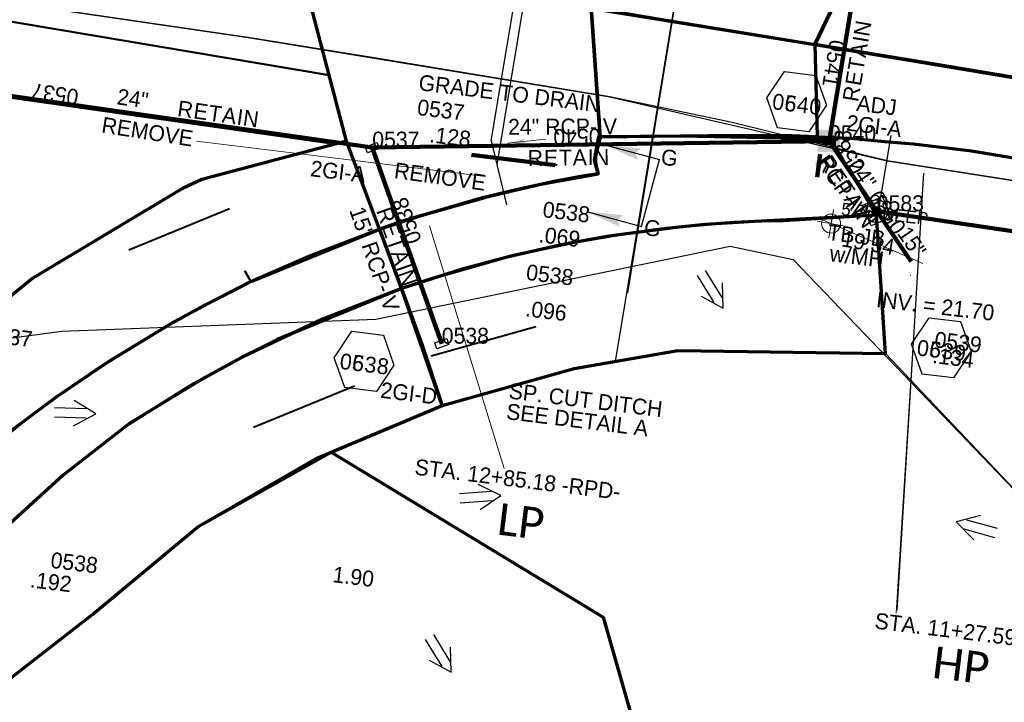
# Model space of a CAD drawing. Extents: x 1160024 to 2574774, y 200346 to 1150377.
# Tile 51 of 118: x 2483767 to 2484077, y 365554 to 365769. Entities that reach past the tile are written whole.
import ezdxf
from ezdxf.enums import TextEntityAlignment as Align

# ---------------------------------------------------------------- set-up
doc = ezdxf.new("R2010")
doc.units = 0
doc.header["$MEASUREMENT"] = 0
doc.linetypes.add('DGN Style 2', pattern=[29.296317, 17.57779, -11.718527])
doc.linetypes.add('DGN Style 3', pattern=[41.014844, 29.296317, -11.718527])
for name, color, linetype, lineweight in [('Exist Drainage Structure Drop Inlet Grate 2 CELL', 1, 'DGN Style 3', 30), ('Exist Drainage Structure Junction Box with Manhole CELL', 1, 'DGN Style 3', 30), ('Exist Earthen Structure Ditch Cogo Point CELL', 5, 'Continuous', 13), ('Exist Plan Preparation Drainage Arrows Symbol CELL', 5, 'Continuous', 30), ('Exist Plan Preparation Drainage Notes Label', 31, 'Continuous', 30), ('Exist Plan Preparation Watershed Blue', 5, 'Continuous', 30), ('Prop Drainage Structure Box Number Symbol CELL', 9, 'Continuous', 30), ('Prop Drainage Structure Drop Inlet Grate 2 Adjust CELL', 7, 'Continuous', 30), ('Prop Drainage Structure Drop Inlet Grate 2 Narrow Slots and Flat Grates 840 29 TB Label', 9, 'Continuous', 30), ('Prop Drainage Structure Junction Box with Manhole TB Label', 9, 'Continuous', 30), ('Prop Drainage Structure Pipe RCP 15in Class III', 9, 'Continuous', 211), ('Prop Drainage Structure Pipe Removal Label', 9, 'Continuous', 30), ('Prop Drainage Structure Pipe Stub Out CELL', 9, 'Continuous', 30), ('Prop Drainage Structure Plot Symbol 20 Scale', 9, 'DGN Style 2', 13), ('Prop Drainage Structure Plot Symbol 50 Scale', 9, 'DGN Style 2', 13), ('Prop Drainage Structure Retain Label', 9, 'Continuous', 30), ('Prop Drainage Structure Tops and Inverts LABEL', 1, 'Continuous', 30), ('Prop Earthen Structure Ditch Flow Line', 6, 'Rdy Ditch Special Prp', 30), ('Prop Plan Preparation Grade to Drain Arrows CELL', 7, 'Continuous', 13), ('Prop Plan Preparation Grade to Drain Arrows Label', 9, 'Continuous', 30), ('Prop Plan Preparation Watershed Pre Construction', 131, 'Continuous', 30), ('Prop Vertical Profile Ditch Grade Median Label', 5, 'Continuous', 40)]:
    doc.layers.add(name, color=color, linetype=linetype, lineweight=lineweight)
for name, color, linetype, lineweight, plot in [('Scratch_Level_5', 6, 'Continuous', 0, False), ('Scratch_Level_6', 30, 'Continuous', 0, False), ('Scratch_Level_7', 9, 'Continuous', 0, False), ('Scratch_Level_8', 171, 'Continuous', 0, False), ('Scratch_Level_9', 9, 'Continuous', 0, False)]:
    doc.layers.add(name, color=color, linetype=linetype, lineweight=lineweight, plot=plot)
doc.styles.add('Style-Calibri', font='CALIBRI.TTF')
doc.styles.add('Style-font001', font='font001.shx')
doc.styles.add('Style-font041', font='font041.shx')
doc.styles.add('Style-GEOMETRICFUTURA_211_M_L', font='GEOMETRICFUTURA_211_M_L.shx')
doc.linetypes.add('Rdy Ditch Special Prp', pattern='A,0.55,-0.2,[22,dgnlstyle-RdylsE.shx,S=0.001111,R=0,X=0,Y=0],-0.2,0.55', length=1.5)
doc.dimstyles.new('erosion_control', dxfattribs={"dimtxt": 4.99999, "dimasz": 9.99998, "dimexe": 2.499995, "dimexo": 2.499995, "dimgap": 2.499995, "dimtad": 0, "dimtih": 1, "dimtoh": 1, "dimzin": 3, "dimdsep": 46, "dimtxsty": 'Style-GEOMETRICFUTURA_211_M_L', "dimcen": 0.09, "dimaunit": 1, "dimadec": 4, "dimazin": 3, "dimtfac": 1, "dimtofl": 0, "dimtmove": 0, "dimatfit": 1, "dimfxl": 1, "dimtzin": 3, "dimlwd": 106, "dimarcsym": 0})

# ---------------------------------------------------------------- blocks, each defined once
blk = doc.blocks.new('EXIST EARTHEN STRUCTURE DITCH COGO POINT_17')
at = {"layer": 'Exist Earthen Structure Ditch Cogo Point CELL'}
for p, q in [((0, -0.06), (0, 0.06)), ((-0.06, 0), (0.06, 0))]:
    blk.add_line(p, q, dxfattribs=at)
blk.add_circle((0, 0), 0.04, dxfattribs=at)
blk.add_point((0, 0), dxfattribs=at)
blk = doc.blocks.new('PROP TERMINATOR ARROW_94')
at = {"layer": 'Exist Plan Preparation Drainage Notes Label'}
blk.add_solid([(-5.71, 0.95), (0, 0), (-5, 0), (-5.71, -0.95)], dxfattribs=at)
blk = doc.blocks.new('PROP TERMINATOR ARROW_95')
at = {"layer": 'Exist Plan Preparation Drainage Notes Label', "extrusion": (0, 0, -1)}
blk.add_solid([(5.71, 0.95), (0, 0), (5, 0), (5.71, -0.95)], dxfattribs=at)
blk = doc.blocks.new('*U216')
at = {"layer": 'Exist Plan Preparation Drainage Notes Label'}
for p, q in [((-5.04, 13.17), (-11.91, -7.54)), ((11.91, 7.54), (-5.04, 13.17)), ((5.04, -13.17), (-11.91, -7.54))]:
    blk.add_line(p, q, dxfattribs=at)
at = {"layer": 'Exist Plan Preparation Drainage Notes Label', "xscale": 2, "yscale": 2, "zscale": 2, "rotation": 341.6388098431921}
for name, p in [('PROP TERMINATOR ARROW_95', (11.91, 7.54)), ('PROP TERMINATOR ARROW_94', (5.04, -13.17))]:
    blk.add_blockref(name, p, dxfattribs=at)
blk = doc.blocks.new('PROP TERMINATOR ARROW_135')
at = {"layer": 'Prop Plan Preparation Grade to Drain Arrows CELL', "extrusion": (0, 0, -1)}
blk.add_solid([(5.71, 0.95), (0, 0), (5, 0), (5.71, -0.95)], dxfattribs=at)
blk = doc.blocks.new('PROP PLAN PREPARATION GRADE TO DRAIN ARROWS_1')
at = {"layer": 'Prop Plan Preparation Grade to Drain Arrows CELL'}
blk.add_line((-7, 0), (5, 0), dxfattribs=at)
blk.add_blockref('PROP TERMINATOR ARROW_135', (5, 0), dxfattribs=at)
blk = doc.blocks.new('EXIST PLAN PREPARATION DRAINAGE ARROWS SYMBOL_14')
at = {"layer": 'Exist Plan Preparation Drainage Arrows Symbol CELL'}
for p, q in [((-3.87, 1.5), (6.13, 1.5)), ((-3.87, -1.5), (6.13, -1.5))]:
    blk.add_line(p, q, dxfattribs=at)
at = {"layer": 'Exist Plan Preparation Drainage Arrows Symbol CELL', "flags": 128}
blk.add_lwpolyline([(0, 3.97), (-6.87, 0), (0, -3.97)], dxfattribs=at)
blk = doc.blocks.new('EXIST PLAN PREPARATION DRAINAGE ARROWS SYMBOL_56')
at = {"layer": 'Exist Plan Preparation Drainage Arrows Symbol CELL'}
for p, q in [((-3.87, 1.5), (6.13, 1.5)), ((-3.87, -1.5), (6.13, -1.5))]:
    blk.add_line(p, q, dxfattribs=at)
at = {"layer": 'Exist Plan Preparation Drainage Arrows Symbol CELL', "flags": 128}
blk.add_lwpolyline([(0, 3.97), (-6.87, 0), (0, -3.97)], dxfattribs=at)
blk = doc.blocks.new('EXIST PLAN PREPARATION DRAINAGE ARROWS SYMBOL_57')
at = {"layer": 'Exist Plan Preparation Drainage Arrows Symbol CELL'}
for p, q in [((-3.87, 1.5), (6.13, 1.5)), ((-3.87, -1.5), (6.13, -1.5))]:
    blk.add_line(p, q, dxfattribs=at)
at = {"layer": 'Exist Plan Preparation Drainage Arrows Symbol CELL', "flags": 128}
blk.add_lwpolyline([(0, 3.97), (-6.87, 0), (0, -3.97)], dxfattribs=at)
blk = doc.blocks.new('EXIST PLAN PREPARATION DRAINAGE ARROWS SYMBOL_58')
at = {"layer": 'Exist Plan Preparation Drainage Arrows Symbol CELL'}
for p, q in [((-3.87, 1.5), (6.13, 1.5)), ((-3.87, -1.5), (6.13, -1.5))]:
    blk.add_line(p, q, dxfattribs=at)
at = {"layer": 'Exist Plan Preparation Drainage Arrows Symbol CELL', "flags": 128}
blk.add_lwpolyline([(0, 3.97), (-6.87, 0), (0, -3.97)], dxfattribs=at)
blk = doc.blocks.new('EXIST PLAN PREPARATION DRAINAGE ARROWS SYMBOL_60')
at = {"layer": 'Exist Plan Preparation Drainage Arrows Symbol CELL'}
for p, q in [((-3.87, 1.5), (6.13, 1.5)), ((-3.87, -1.5), (6.13, -1.5))]:
    blk.add_line(p, q, dxfattribs=at)
at = {"layer": 'Exist Plan Preparation Drainage Arrows Symbol CELL', "flags": 128}
blk.add_lwpolyline([(0, 3.97), (-6.87, 0), (0, -3.97)], dxfattribs=at)
blk = doc.blocks.new('PROP DRAINAGE STRUCTURE PIPE STUB OUT')
at = {"layer": 'Prop Drainage Structure Pipe Stub Out CELL', "flags": 128}
blk.add_lwpolyline([(-0.02, 0), (0, 0.02), (0.02, 0), (0, -0.02), (-0.02, 0)], dxfattribs=at)
at = {"layer": 'Prop Drainage Structure Pipe Stub Out CELL', "style": 'Style-font001'}
blk.add_text('SO', height=0.0104, dxfattribs=at).set_placement((0, 0), align=Align.MIDDLE_CENTER)
blk = doc.blocks.new('PROP DRAINAGE STRUCTURE BOX NUMBER SYMBOL_63')
at = {"layer": 'Scratch_Level_7', "flags": 128}
blk.add_lwpolyline([(-5, 8.94), (5, 8.94), (9.47, 0), (5, -8.94), (-5, -8.94), (-9.47, 0), (-5, 8.94)], dxfattribs=at)
at = {"layer": 'Scratch_Level_7', "insert": (0.28, -0.83), "char_height": 5, "attachment_point": 5, "line_spacing_factor": 0.6, "style": 'Style-GEOMETRICFUTURA_211_M_L'}
blk.add_mtext('\\T1.051;0538', dxfattribs=at)
blk = doc.blocks.new('PROP DRAINAGE STRUCTURE BOX NUMBER SYMBOL_121')
at = {"layer": 'Scratch_Level_7', "flags": 128}
blk.add_lwpolyline([(-5, 8.94), (5, 8.94), (9.47, 0), (5, -8.94), (-5, -8.94), (-9.47, 0), (-5, 8.94)], dxfattribs=at)
at = {"layer": 'Scratch_Level_7', "insert": (0.25, -0.83), "char_height": 5, "attachment_point": 5, "line_spacing_factor": 0.6, "style": 'Style-GEOMETRICFUTURA_211_M_L'}
blk.add_mtext('\\T1.051;0540', dxfattribs=at)
blk = doc.blocks.new('PROP DRAINAGE STRUCTURE BOX NUMBER SYMBOL_122')
at = {"layer": 'Scratch_Level_7', "flags": 128}
blk.add_lwpolyline([(-5, 8.94), (5, 8.94), (9.47, 0), (5, -8.94), (-5, -8.94), (-9.47, 0), (-5, 8.94)], dxfattribs=at)
at = {"layer": 'Scratch_Level_7', "insert": (0.27, -0.83), "char_height": 5, "attachment_point": 5, "line_spacing_factor": 0.6, "style": 'Style-GEOMETRICFUTURA_211_M_L'}
blk.add_mtext('\\T1.051;0539', dxfattribs=at)
blk = doc.blocks.new('PROP DRAINAGE STRUCTURE BOX NUMBER SYMBOL_221')
at = {"layer": 'Prop Drainage Structure Box Number Symbol CELL', "flags": 128}
blk.add_lwpolyline([(-5, 8.94), (5, 8.94), (9.47, 0), (5, -8.94), (-5, -8.94), (-9.47, 0), (-5, 8.94)], dxfattribs=at)
at = {"layer": 'Prop Drainage Structure Box Number Symbol CELL', "insert": (0.28, -0.83), "char_height": 5, "attachment_point": 5, "line_spacing_factor": 0.6, "style": 'Style-GEOMETRICFUTURA_211_M_L'}
blk.add_mtext('\\T1.051;0638', dxfattribs=at)
blk = doc.blocks.new('PROP DRAINAGE STRUCTURE BOX NUMBER SYMBOL_224')
at = {"layer": 'Prop Drainage Structure Box Number Symbol CELL', "flags": 128}
blk.add_lwpolyline([(-5, 8.94), (5, 8.94), (9.47, 0), (5, -8.94), (-5, -8.94), (-9.47, 0), (-5, 8.94)], dxfattribs=at)
at = {"layer": 'Prop Drainage Structure Box Number Symbol CELL', "insert": (0.25, -0.83), "char_height": 5, "attachment_point": 5, "line_spacing_factor": 0.6, "style": 'Style-GEOMETRICFUTURA_211_M_L'}
blk.add_mtext('\\T1.051;0640', dxfattribs=at)
blk = doc.blocks.new('PROP DRAINAGE STRUCTURE BOX NUMBER SYMBOL_226')
at = {"layer": 'Prop Drainage Structure Box Number Symbol CELL', "flags": 128}
blk.add_lwpolyline([(-5, 8.94), (5, 8.94), (9.47, 0), (5, -8.94), (-5, -8.94), (-9.47, 0), (-5, 8.94)], dxfattribs=at)
at = {"layer": 'Prop Drainage Structure Box Number Symbol CELL', "insert": (0.27, -0.83), "char_height": 5, "attachment_point": 5, "line_spacing_factor": 0.6, "style": 'Style-GEOMETRICFUTURA_211_M_L'}
blk.add_mtext('\\T1.051;0639', dxfattribs=at)
blk = doc.blocks.new('EXIST DRAINAGE STRUCTURE DROP INLET GRATE 2_6')
at = {"layer": 'Exist Drainage Structure Drop Inlet Grate 2 CELL', "color": 1, "flags": 128}
blk.add_lwpolyline([(-2.01, 1), (1.98, 1), (1.98, -1), (-2.01, -1), (-2.01, 1)], dxfattribs=at)
blk = doc.blocks.new('EXIST DRAINAGE STRUCTURE DROP INLET GRATE 2_7')
at = {"layer": 'Exist Drainage Structure Drop Inlet Grate 2 CELL', "color": 1, "flags": 128}
blk.add_lwpolyline([(-2.01, 1), (1.98, 1), (1.98, -1), (-2.01, -1), (-2.01, 1)], dxfattribs=at)
blk = doc.blocks.new('PROP DRAINAGE STRUCTURE DROP INLET GRATE 2 ADJUST_5')
at = {"layer": 'Prop Drainage Structure Drop Inlet Grate 2 Adjust CELL', "flags": 128}
for points in [[(-2, 1.17), (2, 1.17), (2, -1.17), (-2, -1.17), (-2, 1.17)], [(-1.94, 1.1), (1.94, 1.1), (1.94, -1.1), (-1.94, -1.1), (-1.94, 1.1)], [(-1.93, 1.09), (-0.01, 1.09), (-0.01, -1.09), (-1.93, -1.09), (-1.93, 1.09)], [(-1.76, 0.91), (-1.58, 0.91), (-1.58, -0.91), (-1.76, -0.91), (-1.76, 0.91)], [(-1.46, 0.91), (-1.29, 0.91), (-1.29, -0.91), (-1.46, -0.91), (-1.46, 0.91)], [(-1.17, 0.91), (-0.99, 0.91), (-0.99, -0.91), (-1.17, -0.91), (-1.17, 0.91)], [(-0.87, 0.91), (-0.69, 0.91), (-0.69, -0.91), (-0.87, -0.91), (-0.87, 0.91)], [(-0.57, 0.91), (-0.4, 0.91), (-0.4, -0.91), (-0.57, -0.91), (-0.57, 0.91)], [(-0.28, 0.91), (-0.1, 0.91), (-0.1, -0.91), (-0.28, -0.91), (-0.28, 0.91)], [(0.01, 1.09), (1.93, 1.09), (1.93, -1.09), (0.01, -1.09), (0.01, 1.09)], [(0.1, 0.91), (0.28, 0.91), (0.28, -0.91), (0.1, -0.91), (0.1, 0.91)], [(0.4, 0.91), (0.57, 0.91), (0.57, -0.91), (0.4, -0.91), (0.4, 0.91)], [(0.69, 0.91), (0.87, 0.91), (0.87, -0.91), (0.69, -0.91), (0.69, 0.91)], [(0.99, 0.91), (1.17, 0.91), (1.17, -0.91), (0.99, -0.91), (0.99, 0.91)], [(1.29, 0.91), (1.46, 0.91), (1.46, -0.91), (1.29, -0.91), (1.29, 0.91)], [(1.58, 0.91), (1.76, 0.91), (1.76, -0.91), (1.58, -0.91), (1.58, 0.91)]]:
    blk.add_lwpolyline(points, dxfattribs=at)
at = {"layer": 'Prop Drainage Structure Plot Symbol 20 Scale', "extrusion": (0, 0, -1)}
blk.add_solid([(2, 2), (-2, 2), (2, -2), (-2, -2)], dxfattribs=at)
at = {"layer": 'Prop Drainage Structure Plot Symbol 50 Scale', "extrusion": (0, 0, -1)}
blk.add_solid([(3.5, 3.5), (-3.5, 3.5), (3.5, -3.5), (-3.5, -3.5)], dxfattribs=at)
blk = doc.blocks.new('EXIST DRAINAGE STRUCTURE JUNCTION BOX WITH MANHOLE_1')
at = {"layer": 'Exist Drainage Structure Junction Box with Manhole CELL', "flags": 128}
for points in [[(-3.5, 3.5), (3.5, 3.5), (3.5, -3.5), (-3.5, -3.5), (-3.5, 3.5)], [(-1.39, 0.02), (-0.99, 0.02), (-0.99, -0.02), (-1.39, -0.02)], [(-0.71, 1.19), (-0.51, 0.85), (-0.48, 0.87), (-0.67, 1.21)], [(0.67, 1.21), (0.48, 0.87), (0.51, 0.85), (0.71, 1.19)], [(1.39, -0.02), (0.99, -0.02), (0.99, 0.02), (1.39, 0.02)], [(-0.71, -1.19), (-0.51, -0.85), (-0.48, -0.87), (-0.67, -1.21)], [(0.67, -1.21), (0.48, -0.87), (0.51, -0.85), (0.71, -1.19)]]:
    blk.add_lwpolyline(points, dxfattribs=at)
for points in [[(-0.62, 0.02, -0.181661), (-0.46, 0.43), (-0.49, 0.46, -0.707319), (-0.57, 0.54), (-0.63, 0.6, 0.186511), (-0.87, 0.02), (-0.79, 0.02, -0.707319), (-0.67, 0.02), (-0.62, 0.02)], [(-0.43, 0.46, -0.181661), (-0.02, 0.62), (-0.02, 0.67, -0.707319), (-0.02, 0.79), (-0.02, 0.87, 0.186511), (-0.6, 0.63), (-0.54, 0.57, -0.707319), (-0.46, 0.49), (-0.43, 0.46)], [(-0.33, 0.02, -0.166634), (-0.25, 0.22), (-0.28, 0.25, -0.715626), (-0.36, 0.34), (-0.43, 0.4, 0.180434), (-0.58, 0.02), (-0.5, 0.02, -0.71127), (-0.38, 0.02), (-0.33, 0.02)], [(-0.22, 0.25, -0.166634), (-0.02, 0.33), (-0.02, 0.38, -0.707319), (-0.02, 0.5), (-0.02, 0.58, 0.180434), (-0.4, 0.43), (-0.34, 0.37, -0.707319), (-0.25, 0.28), (-0.22, 0.25)], [(0.02, 0.62, -0.181661), (0.43, 0.46), (0.46, 0.49, -0.707319), (0.54, 0.57), (0.6, 0.63, 0.186511), (0.02, 0.87), (0.02, 0.79, -0.707319), (0.02, 0.67), (0.02, 0.62)], [(0.02, 0.33, -0.166634), (0.22, 0.25), (0.25, 0.28, -0.712656), (0.34, 0.37), (0.4, 0.43, 0.18037), (0.02, 0.58), (0.02, 0.5, -0.724034), (0.02, 0.38), (0.02, 0.33)], [(0.25, 0.22, -0.166682), (0.33, 0.02), (0.38, 0.02, -0.707319), (0.5, 0.02), (0.58, 0.02, 0.180379), (0.43, 0.4), (0.37, 0.34, -0.714675), (0.28, 0.25), (0.25, 0.22)], [(0.46, 0.43, -0.181661), (0.62, 0.02), (0.67, 0.02, -0.707319), (0.79, 0.02), (0.87, 0.02, 0.186511), (0.63, 0.6), (0.57, 0.54, -0.707319), (0.49, 0.46), (0.46, 0.43)], [(-0.46, -0.43, -0.181661), (-0.62, -0.02), (-0.67, -0.02, -0.707319), (-0.79, -0.02), (-0.87, -0.02, 0.186511), (-0.63, -0.6), (-0.57, -0.54, -0.707319), (-0.49, -0.46), (-0.46, -0.43)], [(-0.02, -0.62, -0.181661), (-0.43, -0.46), (-0.46, -0.49, -0.707319), (-0.54, -0.57), (-0.6, -0.63, 0.186511), (-0.02, -0.87), (-0.02, -0.79, -0.707319), (-0.02, -0.67), (-0.02, -0.62)], [(-0.25, -0.22, -0.166634), (-0.33, -0.02), (-0.38, -0.02, -0.707319), (-0.5, -0.02), (-0.58, -0.02, 0.180408), (-0.43, -0.4), (-0.37, -0.34, -0.70945), (-0.28, -0.25), (-0.25, -0.22)], [(-0.02, -0.33, -0.166634), (-0.22, -0.25), (-0.25, -0.28, -0.709315), (-0.34, -0.37), (-0.4, -0.43, 0.179855), (-0.02, -0.58), (-0.02, -0.5, -0.707319), (-0.02, -0.38), (-0.02, -0.33)], [(0.22, -0.25, -0.166031), (0.02, -0.33), (0.02, -0.38, -0.707319), (0.02, -0.5), (0.02, -0.58, 0.180434), (0.4, -0.43), (0.34, -0.37, -0.707319), (0.25, -0.28), (0.22, -0.25)], [(0.43, -0.46, -0.181661), (0.02, -0.62), (0.02, -0.67, -0.707319), (0.02, -0.79), (0.02, -0.87, 0.186511), (0.6, -0.63), (0.54, -0.57, -0.707319), (0.46, -0.49), (0.43, -0.46)], [(0.33, -0.02, -0.166634), (0.25, -0.22), (0.28, -0.25, -0.702877), (0.37, -0.34), (0.43, -0.4, 0.180411), (0.58, -0.02), (0.5, -0.02, -0.707319), (0.38, -0.02), (0.33, -0.02)], [(0.62, -0.02, -0.181661), (0.46, -0.43), (0.49, -0.46, -0.707319), (0.57, -0.54), (0.63, -0.6, 0.186511), (0.87, -0.02), (0.79, -0.02, -0.707319), (0.67, -0.02), (0.62, -0.02)]]:
    blk.add_lwpolyline(points, format="xyb", dxfattribs=at)
at = {"layer": 'Exist Drainage Structure Junction Box with Manhole CELL'}
blk.add_circle((0, 0), 1.39, dxfattribs=at)
at = {"layer": 'Exist Drainage Structure Junction Box with Manhole CELL', "extrusion": (0, 0, -1)}
for radius in [3.5, 0.953]:
    blk.add_arc((0, 0), radius, 0, 360, dxfattribs=at)

msp = doc.modelspace()

# ---------------------------------------------------------------- linework, layer by layer
at = {"layer": 'Exist Plan Preparation Drainage Notes Label'}
msp.add_solid([(2484018.12, 365719.51), (2484019.97, 365724.32), (2484017.49, 365724.62)], dxfattribs=at)
at = {"layer": 'Exist Plan Preparation Watershed Blue', "color": 5, "linetype": 'Continuous', "lineweight": 70, "flags": 128}
for points in [[(2483914.16, 365778.16), (2484017.39, 365761.26), (2484035.74, 365799.73), (2483929.77, 365817.35), (2483926.68, 365800.41), (2483914.16, 365778.16)], [(2484017.39, 365761.26), (2484126.01, 365743.18), (2484141.87, 365782.12), (2484035.74, 365799.73), (2484017.39, 365761.26)], [(2483946.83, 365773), (2483949.67, 365732.08), (2483947.96, 365724.8), (2483949.08, 365720.59), (2483944.12, 365719.76), (2483935.2, 365718.1), (2483923.3, 365715.47), (2483912.23, 365712.86), (2483901.11, 365709.61), (2483887.74, 365705.68), (2483880.19, 365703.09), (2483869.75, 365730.85), (2483854.74, 365788.17), (2483946.83, 365773)], [(2484018.08, 365732.25), (2484010.05, 365732.5), (2483992.3, 365732.59), (2483949.67, 365732.08), (2483946.83, 365773), (2483968.57, 365769.33), (2483997.49, 365764.58), (2484017.39, 365761.26), (2484018.08, 365732.25)], [(2484018.08, 365732.25), (2484028.73, 365731.73), (2484039.34, 365730.73), (2484048.31, 365730.01), (2484066.77, 365727.74), (2484185.31, 365708), (2484182.37, 365733.83), (2484056.96, 365754.81), (2484017.39, 365761.26), (2484018.08, 365732.25)], [(2483881.86, 365698.55), (2483880.19, 365703.09), (2483893.27, 365707.45), (2483914.86, 365713.53), (2483931.04, 365717.25), (2483949.08, 365720.59), (2483947.96, 365724.8), (2483949.35, 365732.35), (2483975.07, 365732.53), (2484022.19, 365731.57), (2484036.78, 365707.51), (2483998.43, 365705.48), (2483982.7, 365704.52), (2483973.52, 365703.67), (2483954.82, 365701.25), (2483942.6, 365699.16), (2483932.04, 365696.93), (2483921.96, 365694.65), (2483906.26, 365690.48), (2483894.01, 365686.58), (2483887.15, 365684.36), (2483881.86, 365698.55)], [(2483690.97, 365611.4), (2483707.3, 365585.27), (2483719.95, 365599.29), (2483736.25, 365615.59), (2483749, 365627.12), (2483766.37, 365641.33), (2483778.03, 365650.02), (2483795.33, 365661.7), (2483814.36, 365673.31), (2483826.01, 365679.62), (2483839.6, 365686.62), (2483858.21, 365694.71), (2483880.19, 365703.09), (2483869.75, 365730.85), (2483849.46, 365725.46), (2483824.14, 365718.73), (2483818.06, 365715.93), (2483770.96, 365687.7), (2483728.54, 365653.08), (2483690.97, 365611.4)], [(2483899.98, 365647.54), (2483941.48, 365659.16), (2483974.15, 365664.84), (2484039.66, 365663.87), (2484036.78, 365707.51), (2484007.48, 365705.76), (2484000.67, 365705.57), (2483991.91, 365705.16), (2483984.79, 365704.69), (2483978.86, 365704.2), (2483970.66, 365703.36), (2483951.87, 365700.78), (2483937.39, 365698.14), (2483920.39, 365694.3), (2483897.47, 365687.81), (2483887.15, 365684.36), (2483893.57, 365666.82), (2483899.98, 365647.54)], [(2483725.75, 365523.08), (2483755.58, 365555.14), (2483789.88, 365581.77), (2483822.93, 365609.29), (2483860.25, 365630.84), (2483899.98, 365647.54), (2483887.15, 365684.36), (2483862.26, 365674.71), (2483836.92, 365662.74), (2483825.12, 365656.36), (2483801.5, 365641.92), (2483780.52, 365625.59), (2483757.79, 365605), (2483735.9, 365581.61), (2483718.73, 365560.12), (2483708.64, 365545.82), (2483703.82, 365538.53), (2483725.75, 365523.08)], [(2483848.05, 365668.28), (2483847.56, 365668.03), (2483848.05, 365668.28)], [(2483864.98, 365632.83), (2483950.62, 365580.83), (2483989.2, 365445.79), (2483980.11, 365445.37), (2483967.73, 365445.4), (2483952.3, 365444.4), (2483935.63, 365443.09), (2483923, 365441.63), (2483913.92, 365440.08), (2483901.51, 365437.9), (2483886.85, 365434.4), (2483869.36, 365430.04), (2483740.52, 365512.91), (2483725.75, 365523.08), (2483755.58, 365555.14), (2483789.88, 365581.77), (2483822.93, 365609.29), (2483864.98, 365632.83)]]:
    msp.add_lwpolyline(points, close=True, dxfattribs=at)
at = {"layer": 'Exist Plan Preparation Watershed Blue', "lineweight": 40, "flags": 128}
for points in [[(2483709.43, 365812.26), (2483854.74, 365788.17), (2483864.3, 365751.67), (2483701.93, 365779.03), (2483709.43, 365812.26)], [(2483701.93, 365779.03), (2483864.3, 365751.67), (2483869.75, 365730.85), (2483824.14, 365718.73), (2483818.06, 365715.93), (2483770.96, 365687.7), (2483750.07, 365670.65), (2483728.54, 365653.08), (2483669.52, 365672.45), (2483685.65, 365750.39), (2483687.42, 365754.37), (2483701.93, 365779.03)], [(2483837.71, 365689.94), (2483839.6, 365686.62), (2483851.73, 365691.95), (2483868.4, 365698.8), (2483890.74, 365706.65), (2483912.79, 365712.95), (2483893.77, 365707.6), (2483868.56, 365698.81), (2483854.16, 365693), (2483839.6, 365686.62), (2483837.71, 365689.94)]]:
    msp.add_lwpolyline(points, close=True, dxfattribs=at)
at = {"layer": 'Exist Plan Preparation Watershed Blue', "color": 5, "linetype": 'Continuous', "lineweight": 70, "flags": 128}
msp.add_lwpolyline([(2483764.04, 365639.52), (2483778.41, 365650.3), (2483793.5, 365660.59), (2483813.97, 365673.03), (2483824.94, 365679.05), (2483834.89, 365684.12), (2483839.6, 365686.62), (2483880.19, 365703.09), (2483887.15, 365684.36), (2483848.05, 365668.28), (2483836.92, 365662.74), (2483820.81, 365653.9), (2483800.55, 365641.23), (2483780.52, 365625.59), (2483757.79, 365605)], dxfattribs=at)
at = {"layer": 'Prop Drainage Structure Junction Box with Manhole TB Label', "flags": 128}
msp.add_lwpolyline([(2484127.61, 365579.44), (2484178.55, 365579.5), (2484183.48, 365664.64), (2484185.31, 365708), (2484078.16, 365725.79), (2484066.37, 365727.81), (2484050.02, 365729.59), (2484026.77, 365731.69), (2484002.71, 365732.43), (2484022.19, 365731.57), (2484036.78, 365707.51), (2484039.66, 365663.87), (2484039.66, 365663.87), (2484097.51, 365602.86), (2484127.61, 365579.44)], close=True, dxfattribs=at)
at = {"layer": 'Prop Drainage Structure Pipe RCP 15in Class III'}
msp.add_line((2484047.71, 365692.95), (2484036.88, 365708.77), dxfattribs=at)
at = {"layer": 'Prop Earthen Structure Ditch Flow Line', "linetype": 'Rdy Ditch Special Prp', "ltscale": 50}
for p, q in [((2483864.37, 365730.01), (2483693.3, 365754.38)), ((2483915.51, 365729.58), (2483872.03, 365729.28))]:
    msp.add_line(p, q, dxfattribs=at)
at = {"layer": 'Prop Plan Preparation Watershed Pre Construction', "color": 200, "flags": 128}
msp.add_lwpolyline([(2482122.74, 366066.82), (2482118.36, 366011.95), (2482871.97, 365923.41), (2482842.89, 365880.62), (2483010.79, 365865.86), (2483048.19, 365861.65), (2483192.34, 365847.94), (2483296.51, 365836.9), (2483403.77, 365823.28), (2483605.26, 365797.14), (2483756.63, 365775.55), (2483838.82, 365763.53), (2483952.78, 365744.85), (2484040.14, 365724.59), (2484096.61, 365715.8), (2484109.76, 365800.29), (2483919.06, 365832.3), (2483715.34, 365866), (2483439.35, 365907.02), (2483368.5, 365916.45), (2482482.15, 366025.78), (2482293.49, 366048), (2482122.74, 366066.82)], close=True, dxfattribs=at)
for points in [[(2484096.61, 365715.8), (2484040.14, 365724.59), (2483991.29, 365736.69), (2483952.78, 365744.85), (2483878.46, 365757.12), (2483838.82, 365763.53), (2483756.63, 365775.55), (2483653.85, 365790.49), (2483605.26, 365797.14), (2483456.15, 365816.45)], [(2483527.18, 365707.13), (2483586.91, 365711.23), (2483603.23, 365700.24), (2483638.34, 365679.06), (2483655.47, 365670.92), (2483707.75, 365661.25), (2483780.08, 365670.96), (2483878.99, 365674.71), (2483990.72, 365697.78), (2484010.57, 365693.52), (2484097.51, 365602.86)]]:
    msp.add_lwpolyline(points, dxfattribs=at)
at = {"layer": 'Prop Vertical Profile Ditch Grade Median Label', "lineweight": 0}
for p, q in [((2484043.04, 365582.11), (2484051.76, 365720.73)), ((2483919.45, 365627.72), (2483895.96, 365704.1))]:
    msp.add_line(p, q, dxfattribs=at)
at = {"layer": 'Prop Vertical Profile Ditch Grade Median Label', "lineweight": 30}
msp.add_line((2484043.27, 365583.01), (2484051.76, 365720.73), dxfattribs=at)
at = {"layer": 'Scratch_Level_5', "lineweight": 30}
for p, q in [((2483915.41, 365730.89), (2483927.48, 365803.54)), ((2483917.21, 365723.4), (2483930.44, 365803.05)), ((2483954.55, 365661.38), (2483976.8, 365795.34)), ((2484037.55, 365709.44), (2484041.39, 365732.58)), ((2483915.41, 365730.89), (2483920.25, 365710.73))]:
    msp.add_line(p, q, dxfattribs=at)
at = {"layer": 'Scratch_Level_5'}
for p, q in [((2483958.44, 365683.07), (2483976.79, 365795.27)), ((2484022.05, 365732.07), (2484026.64, 365759.7)), ((2484017.45, 365732.27), (2484018.43, 365732.24)), ((2483913.55, 365719.69), (2483822.47, 365730.86)), ((2484016.85, 365731.3), (2484018.39, 365731.24)), ((2484051.44, 365692.32), (2484017.85, 365706.91))]:
    msp.add_line(p, q, dxfattribs=at)
at = {"layer": 'Scratch_Level_5', "color": 211, "lineweight": 40}
for p, q in [((2483801.16, 365696.61), (2483832.94, 365709.58)), ((2483929.47, 365672.29), (2483896.41, 365663.03)), ((2483840.47, 365640.74), (2483872.26, 365653.72))]:
    msp.add_line(p, q, dxfattribs=at)
at = {"layer": 'Scratch_Level_9', "lineweight": 120}
for p, q in [((2484032.27, 365793.62), (2484021.84, 365730.83)), ((2483877.9, 365728.83), (2483691.87, 365755.38)), ((2483877.9, 365728.83), (2483691.87, 365755.38)), ((2484021.84, 365730.83), (2483877.9, 365728.83)), ((2484021.84, 365730.83), (2483877.9, 365728.83)), ((2483899.8, 365667.01), (2483877.9, 365728.83)), ((2483899.8, 365667.01), (2483877.9, 365728.83)), ((2484036.88, 365708.77), (2484021.84, 365730.83)), ((2484036.88, 365708.77), (2484021.84, 365730.83)), ((2484181.88, 365687.36), (2484036.88, 365708.77)), ((2484181.88, 365687.36), (2484036.88, 365708.77))]:
    msp.add_line(p, q, dxfattribs=at)

# ---------------------------------------------------------------- block references
at = {"layer": 'Exist Drainage Structure Drop Inlet Grate 2 CELL', "lineweight": 140}
for name, p, rotation in [('EXIST DRAINAGE STRUCTURE DROP INLET GRATE 2_6', (2483877.9, 365728.83), 20), ('EXIST DRAINAGE STRUCTURE DROP INLET GRATE 2_7', (2483899.8, 365667.01), 200)]:
    msp.add_blockref(name, p, dxfattribs=dict(at, rotation=rotation))
at = {"layer": 'Exist Drainage Structure Junction Box with Manhole CELL', "rotation": 24.42299999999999}
msp.add_blockref('EXIST DRAINAGE STRUCTURE JUNCTION BOX WITH MANHOLE_1', (2484036.88, 365708.77), dxfattribs=at)
at = {"layer": 'Exist Earthen Structure Ditch Cogo Point CELL', "xscale": 75, "yscale": 75, "zscale": 75, "rotation": 350.2385460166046}
msp.add_blockref('EXIST EARTHEN STRUCTURE DITCH COGO POINT_17', (2484022.49, 365704.85), dxfattribs=at)
at = {"layer": 'Exist Plan Preparation Drainage Arrows Symbol CELL'}
for name, p, rotation in [('EXIST PLAN PREPARATION DRAINAGE ARROWS SYMBOL_57', (2483984.9, 365684.06), 121.8492772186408), ('EXIST PLAN PREPARATION DRAINAGE ARROWS SYMBOL_14', (2483783.89, 365645.11), 178.2508563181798), ('EXIST PLAN PREPARATION DRAINAGE ARROWS SYMBOL_56', (2483911.58, 365618.67), 184.0643110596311), ('EXIST PLAN PREPARATION DRAINAGE ARROWS SYMBOL_60', (2484068.49, 365609.03), 344.6946615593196), ('EXIST PLAN PREPARATION DRAINAGE ARROWS SYMBOL_58', (2483899.18, 365569.33), 121.4141868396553)]:
    msp.add_blockref(name, p, dxfattribs=dict(at, rotation=rotation))
at = {"layer": 'Exist Plan Preparation Drainage Notes Label', "rotation": 183.1790930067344}
msp.add_blockref('*U216', (2483956.93, 365716.85), dxfattribs=at)
at = {"layer": 'Prop Drainage Structure Box Number Symbol CELL', "rotation": 353.0022961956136}
for name, p in [('PROP DRAINAGE STRUCTURE BOX NUMBER SYMBOL_224', (2484011.64, 365743.29)), ('PROP DRAINAGE STRUCTURE BOX NUMBER SYMBOL_226', (2484057.22, 365665.69)), ('PROP DRAINAGE STRUCTURE BOX NUMBER SYMBOL_221', (2483875.34, 365661.44))]:
    msp.add_blockref(name, p, dxfattribs=at)
at = {"layer": 'Prop Drainage Structure Pipe Stub Out CELL', "rotation": 83.00229619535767}
msp.add_blockref('PROP DRAINAGE STRUCTURE PIPE STUB OUT', (2484047.45, 365688.62), dxfattribs=at)
at = {"layer": 'Prop Drainage Structure Plot Symbol 20 Scale', "rotation": 357.1949585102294}
msp.add_blockref('PROP DRAINAGE STRUCTURE DROP INLET GRATE 2 ADJUST_5', (2484021.84, 365730.83), dxfattribs=at)
at = {"layer": 'Prop Plan Preparation Grade to Drain Arrows CELL', "rotation": 185.9328476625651}
msp.add_blockref('PROP PLAN PREPARATION GRADE TO DRAIN ARROWS_1', (2483925.52, 365730.73), dxfattribs=at)
at = {"layer": 'Scratch_Level_7', "rotation": 353.0022961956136}
for name, p in [('PROP DRAINAGE STRUCTURE BOX NUMBER SYMBOL_121', (2484011.64, 365743.29)), ('PROP DRAINAGE STRUCTURE BOX NUMBER SYMBOL_122', (2484057.22, 365665.69)), ('PROP DRAINAGE STRUCTURE BOX NUMBER SYMBOL_63', (2483875.34, 365661.44))]:
    msp.add_blockref(name, p, dxfattribs=at)

# ---------------------------------------------------------------- texts
at = {"layer": 'Exist Earthen Structure Ditch Cogo Point CELL', "style": 'Style-GEOMETRICFUTURA_211_M_L'}
msp.add_text('19.34', height=5, rotation=350.2385, dxfattribs=at).set_placement((2484026.38, 365702.66), align=Align.TOP_LEFT)
at = {"layer": 'Exist Plan Preparation Drainage Notes Label'}
for s, height, rotation, style, p in [('G', 5, 353.0023, 'Style-GEOMETRICFUTURA_211_M_L', (2483969.26, 365728.43)), ("5.35' DEEP", 4, 353.3861, 'Style-font001', (2484025.99, 365711.5)), ('G', 5, 353.0023, 'Style-GEOMETRICFUTURA_211_M_L', (2483963.93, 365706.23))]:
    msp.add_text(s, height=height, rotation=rotation, dxfattribs=dict(at, style=style)).set_placement(p, align=Align.TOP_LEFT)
at = {"layer": 'Prop Drainage Structure Drop Inlet Grate 2 Narrow Slots and Flat Grates 840 29 TB Label', "insert": (2484036.45, 365738.86), "char_height": 5, "attachment_point": 5, "rotation": 353.0023, "line_spacing_factor": 0.786545, "style": 'Style-GEOMETRICFUTURA_211_M_L'}
msp.add_mtext('ADJ\\P2GI-A', dxfattribs=at)
at = {"layer": 'Prop Drainage Structure Junction Box with Manhole TB Label', "insert": (2484030.08, 365697.81), "char_height": 5, "attachment_point": 5, "rotation": 353.0023, "line_spacing_factor": 0.786545, "style": 'Style-GEOMETRICFUTURA_211_M_L'}
msp.add_mtext('TB JB\\P w/MH', dxfattribs=at)
at = {"layer": 'Prop Drainage Structure Pipe Removal Label', "style": 'Style-GEOMETRICFUTURA_211_M_L'}
for rotation, p in [(351.1168, (2483793.12, 365738.52)), (351.98, (2483885.27, 365724.18))]:
    msp.add_text('REMOVE', height=5, rotation=rotation, dxfattribs=at).set_placement(p, align=Align.TOP_LEFT)
at = {"layer": 'Prop Drainage Structure Retain Label', "char_height": 5, "line_spacing_factor": 0.6, "style": 'Style-GEOMETRICFUTURA_211_M_L'}
for insert, attachment_point, rotation in [((2484028.22, 365756.64), 2, 80.3964), ((2483829.84, 365741.88), 2, 351.877), ((2483939.84, 365728.18), 2, 0.7963), ((2484025.65, 365713.44), 8, 304.2857), ((2483888.07, 365698.32), 2, 289.2165)]:
    msp.add_mtext('\\T1.060;RETAIN', dxfattribs=dict(at, insert=insert, attachment_point=attachment_point, rotation=rotation))
at = {"layer": 'Prop Drainage Structure Tops and Inverts LABEL', "insert": (2484037.09, 365683.55), "char_height": 5, "attachment_point": 1, "rotation": 353.2393, "line_spacing_factor": 0.6, "style": 'Style-GEOMETRICFUTURA_211_M_L'}
msp.add_mtext('INV. = 21.70', dxfattribs=at)
at = {"layer": 'Prop Plan Preparation Grade to Drain Arrows Label', "style": 'Style-GEOMETRICFUTURA_211_M_L'}
msp.add_text('GRADE TO DRAIN', height=5, rotation=353.0023, dxfattribs=at).set_placement((2483921.16, 365745.9), align=Align.MIDDLE_CENTER)
at = {"layer": 'Prop Vertical Profile Ditch Grade Median Label', "lineweight": 0, "style": 'Style-GEOMETRICFUTURA_211_M_L'}
for s, p in [('STA. 12+85.18 -RPD-', (2483891.66, 365630.72)), ('STA. 11+27.59 -RPD-', (2484036.62, 365582.24))]:
    msp.add_text(s, height=5, rotation=353.0023, dxfattribs=at).set_placement(p, align=Align.TOP_LEFT)
at = {"layer": 'Prop Vertical Profile Ditch Grade Median Label', "lineweight": 0, "style": 'Style-Calibri'}
for s, p in [('LP', (2483924.16, 365606.02)), ('HP', (2484062.82, 365560.69))]:
    msp.add_text(s, height=10, rotation=353.0023, dxfattribs=at).set_placement(p, align=Align.CENTER)
at = {"layer": 'Scratch_Level_5', "color": 211, "insert": (2483921.32, 365654.73), "char_height": 5, "attachment_point": 1, "rotation": 353.0023, "line_spacing_factor": 0.786545, "style": 'Style-GEOMETRICFUTURA_211_M_L'}
msp.add_mtext('SP. CUT DITCH\\PSEE DETAIL A', dxfattribs=at)
at = {"layer": 'Scratch_Level_6', "style": 'Style-GEOMETRICFUTURA_211_M_L'}
for s, p in [('0537', (2483892.46, 365744.09)), ('.128', (2483896.32, 365735.48)), ('0538', (2483931.99, 365711.89)), ('.069', (2483930.78, 365703.96)), ('0538', (2483926.79, 365692.1)), ('.096', (2483926.54, 365680.64)), ('0537', (2483756.3, 365672.67)), ('0539', (2484055.46, 365670.87)), ('.134', (2484054.85, 365665.91)), ('0538', (2483776.92, 365601.37)), ('1.90', (2483865.8, 365596.85)), ('.192', (2483770.49, 365595.21))]:
    msp.add_text(s, height=5, rotation=353.0023, dxfattribs=at).set_placement(p, align=Align.TOP_LEFT)
at = {"layer": 'Scratch_Level_7', "lineweight": 211, "style": 'Style-GEOMETRICFUTURA_211_M_L'}
for s, rotation, p in [('24" ', 351.98, (2483803.35, 365744.13)), ('24" RCP-IV', 0.2721, (2483937.87, 365735.43)), ('15" RCP-IV ', 289.2165, (2483878.9, 365692.84)), ('15"', 304.3782, (2484047.97, 365699.1))]:
    msp.add_text(s, height=5, rotation=rotation, dxfattribs=at).set_placement(p, align=Align.MIDDLE_CENTER)
at = {"layer": 'Scratch_Level_7', "style": 'Style-GEOMETRICFUTURA_211_M_L'}
for s, p in [('2GI-A', (2483867.14, 365721.26)), ('2GI-D', (2483889.44, 365651.4))]:
    msp.add_text(s, height=5, rotation=353.0023, dxfattribs=at).set_placement(p, align=Align.MIDDLE_CENTER)
at = {"layer": 'Scratch_Level_7', "lineweight": 211, "insert": (2484029.11, 365718.46), "char_height": 5, "attachment_point": 5, "rotation": 304.2857, "line_spacing_factor": 0.9, "style": 'Style-GEOMETRICFUTURA_211_M_L'}
msp.add_mtext('24" \\PRCP-IV', dxfattribs=at)
at = {"layer": 'Scratch_Level_8', "linetype": 'Continuous', "lineweight": 30, "style": 'Style-font041'}
for s, rotation, p in [('0541', 260.5686, (2484027.06, 365762.23)), ('0537', 171.877, (2483784.89, 365742.11)), ('0540', 180.7963, (2483949.87, 365729.83)), ('0583', 124.2857, (2484029.36, 365719.8)), ('0538', 109.5058, (2483888.85, 365697.92)), ('0539', 124.3782, (2484042.29, 365700.86))]:
    msp.add_text(s, height=5, rotation=rotation, dxfattribs=at).set_placement(p, align=Align.TOP_LEFT)
at = {"layer": 'Scratch_Level_8', "linetype": 'Continuous', "style": 'Style-font041'}
for s, p in [('0540', (2484021.84, 365735.83)), ('0537', (2483877.9, 365733.83)), ('0583', (2484036.88, 365713.77)), ('0538', (2483899.8, 365672.01))]:
    msp.add_text(s, height=5, dxfattribs=at).set_placement(p, align=Align.TOP_LEFT)

# ---------------------------------------------------------------- leaders
at = {"layer": 'Exist Plan Preparation Drainage Notes Label'}
for points in [[(2483909.16, 365726.48), (2483935.54, 365723.25)], [(2484018.12, 365719.51), (2484019.01, 365726.73)]]:
    msp.add_leader(points, dimstyle='erosion_control', override={"dimtxt": 5, "dimasz": 5, "dimgap": 0, "dimlwd": 65534}, dxfattribs=at)

doc.saveas('drawing.dxf')
